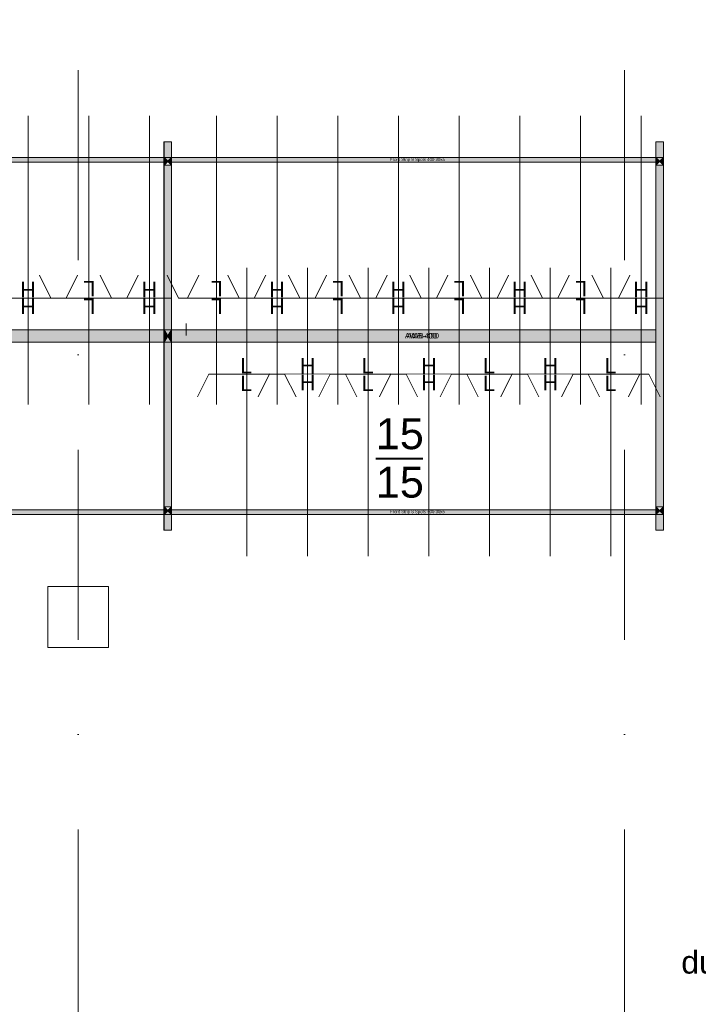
# Model space of a CAD drawing. Header units: millimetres. Extents: x -54205 to 99702, y -35458 to 70878.
# Tile 25 of 226: x -12735 to -8264, y 14216 to 20699. Entities that reach past the tile are written whole.
import ezdxf
from ezdxf.enums import TextEntityAlignment as Align

# ---------------------------------------------------------------- set-up
doc = ezdxf.new("R2010")
doc.units = ezdxf.units.MM
doc.header["$MEASUREMENT"] = 0
doc.linetypes.add('streep-punt', pattern=[2500, 1250, -625, 0, -625])
for name, color, linetype in [('28 Draagconstructies', 7, 'Continuous'), ('New_Klaver bicycle parking', 7, 'Continuous'), ('New_Klaver bicycle parking 2D arcering', 7, 'Continuous'), ('New_Maatvoering 1_ 100', 7, 'Continuous'), ('Stramien', 7, 'Continuous')]:
    doc.layers.add(name, color=color, linetype=linetype)
doc.styles.add('GENERATED_STYLE_1', font='arial.ttf')
doc.dimstyles.new('GENERATED_STYLE__9', dxfattribs={"dimtxt": 0.18, "dimasz": 182.4, "dimexe": 0.18, "dimexo": 0.0625, "dimgap": 0, "dimtad": 0, "dimtih": 1, "dimtoh": 1, "dimdec": 4, "dimzin": 0, "dimdsep": 46, "dimcen": 0.09, "dimadec": 0, "dimazin": 0, "dimtfac": 1, "dimtdec": 4, "dimtmove": 0, "dimatfit": 3, "dimldrblk": 'ARROWHEAD_11', "dimfxl": 1, "dimtolj": 1, "dimtzin": 0, "dimarcsym": 0})

# ---------------------------------------------------------------- blocks, each defined once
blk = doc.blocks.new('Column_28_1', base_point=(-12350, 16765.6))
at = {"layer": '28 Draagconstructies', "color": 3, "linetype": 'Continuous', "lineweight": 0, "flags": 128}
blk.add_lwpolyline([(-12550, 16565.6), (-12150, 16565.6), (-12150, 16965.6), (-12550, 16965.6)], close=True, dxfattribs=at)
blk = doc.blocks.new('Standard grid marker')
at = {"layer": 'Stramien', "color": 1, "linetype": 'streep-punt', "lineweight": 0}
blk.add_line((1000, 0), (61400.2, 0), dxfattribs=at)
at = {"layer": 'Stramien', "color": 2, "lineweight": 0, "style": 'GENERATED_STYLE_1'}
for tag, p in [('AC_MarkerText_1_0', (-245, -80)), ('AC_MarkerText_1_1', (63155.2, -80))]:
    blk.add_attdef(tag, text='', height=350, rotation=270, dxfattribs=at).set_placement(p, align=Align.TOP_CENTER)
blk = doc.blocks.new('ARROWHEAD_11')
at = {"color": 0, "linetype": 'Continuous', "lineweight": 0}
blk.add_line((0, 0), (-1, 0), dxfattribs=at)
at = {"color": 0, "linetype": 'Continuous', "lineweight": 0, "const_width": 0.25, "flags": 128}
blk.add_lwpolyline([(-0.125, 0, 1), (0.125, 0, 1)], format="xyb", close=True, dxfattribs=at)

msp = doc.modelspace()

# ---------------------------------------------------------------- hatches: boundary and pattern name
at = {"layer": 'New_Klaver bicycle parking 2D arcering', "linetype": 'Continuous', "lineweight": 0, "true_color": 0x778488}
for points in [[(-11734.1, 19894.8), (-11784.1, 19894.8), (-11784.1, 19790.9), (-11734.1, 19790.9)], [(-11734.1, 19894.8), (-11784.1, 19894.8), (-11784.1, 19790.9), (-11734.1, 19790.9)], [(-8494.7, 19894.8), (-8544.7, 19894.8), (-8544.7, 19790.9), (-8494.7, 19790.9)], [(-15023.7, 19759.7), (-11734.2, 19759.7), (-11734.2, 19788.3), (-15023.7, 19788.3)], [(-11784.3, 19759.7), (-8494.7, 19759.7), (-8494.7, 19788.3), (-11784.3, 19788.3)], [(-11784.1, 19740.9), (-11759.1, 19765.9), (-11784.1, 19790.9)], [(-11784.1, 19740.9), (-11759.1, 19765.9), (-11784.1, 19790.9)], [(-11734.1, 19790.9), (-11759.1, 19765.9), (-11734.1, 19740.9)], [(-11734.1, 19790.9), (-11759.1, 19765.9), (-11734.1, 19740.9)], [(-8544.7, 19740.9), (-8519.7, 19765.9), (-8544.7, 19790.9)], [(-8494.7, 19790.9), (-8519.7, 19765.9), (-8494.7, 19740.9)], [(-11784.1, 18656.1), (-11734.1, 18656.1), (-11734.1, 19740.9), (-11784.1, 19740.9)], [(-11784.1, 18656.1), (-11734.1, 18656.1), (-11734.1, 19740.9), (-11784.1, 19740.9)], [(-8544.7, 18656.1), (-8494.7, 18656.1), (-8494.7, 19740.9), (-8544.7, 19740.9)], [(-15023.7, 18576.7), (-11734.2, 18576.7), (-11734.2, 18656), (-15023.7, 18656)], [(-14973.5, 18656.1), (-14973.5, 18576.1), (-11784.1, 18576.1), (-11784.1, 18656.1)], [(-11784.3, 18576.1), (-11784.1, 18576.1), (-11784.1, 18656.1), (-11784.3, 18656.1)], [(-11784.3, 18576.7), (-8494.7, 18576.7), (-8494.7, 18656), (-11784.3, 18656)], [(-11784.1, 18576.1), (-11759.1, 18616.1), (-11784.1, 18656.1)], [(-11734.1, 18656.1), (-11759.1, 18616.1), (-11734.1, 18576.1)], [(-11734.1, 18656.1), (-11734.1, 18576.1), (-8544.7, 18576.1), (-8544.7, 18656.1)], [(-11784.1, 17491.3), (-11734.1, 17491.3), (-11734.1, 18576.1), (-11784.1, 18576.1)], [(-11784.1, 17491.3), (-11734.1, 17491.3), (-11734.1, 18576.1), (-11784.1, 18576.1)], [(-8544.7, 17491.3), (-8494.7, 17491.3), (-8494.7, 18576.1), (-8544.7, 18576.1)], [(-15023.7, 17441.3), (-11734.2, 17441.3), (-11734.2, 17469.9), (-15023.7, 17469.9)], [(-11784.3, 17441.3), (-8494.7, 17441.3), (-8494.7, 17469.9), (-11784.3, 17469.9)], [(-11784.1, 17441.3), (-11759.1, 17466.3), (-11784.1, 17491.3)], [(-11784.1, 17441.3), (-11759.1, 17466.3), (-11784.1, 17491.3)], [(-11784.1, 17337.3), (-11734.1, 17337.3), (-11734.1, 17441.3), (-11784.1, 17441.3)], [(-11784.1, 17337.3), (-11734.1, 17337.3), (-11734.1, 17441.3), (-11784.1, 17441.3)], [(-11759.1, 17466.3), (-11734.1, 17441.3), (-11734.1, 17491.3)], [(-11759.1, 17466.3), (-11734.1, 17441.3), (-11734.1, 17491.3)], [(-8544.7, 17441.3), (-8519.7, 17466.3), (-8544.7, 17491.3)], [(-8544.7, 17337.3), (-8494.7, 17337.3), (-8494.7, 17441.3), (-8544.7, 17441.3)], [(-8519.7, 17466.3), (-8494.7, 17441.3), (-8494.7, 17491.3)]]:
    msp.add_hatch(color=8, dxfattribs=at).paths.add_polyline_path(points)

# ---------------------------------------------------------------- linework, layer by layer
at = {"layer": 'New_Klaver bicycle parking', "color": 8, "linetype": 'Continuous', "lineweight": 0, "true_color": 0x778488}
for points in [[(-12679, 18166), (-12679, 20065.8)], [(-12679, 18166), (-12679, 20065.8)], [(-12279.1, 18166), (-12279.1, 20065.8)], [(-12279.1, 18166), (-12279.1, 20065.8)], [(-11879.1, 18166), (-11879.1, 20065.8)], [(-11879.1, 18166), (-11879.1, 20065.8)], [(-11439.2, 18166), (-11439.2, 20065.8)], [(-11439.2, 18166), (-11439.2, 20065.8)], [(-11039.3, 18166), (-11039.3, 20065.8)], [(-11039.3, 18166), (-11039.3, 20065.8)], [(-10639.3, 18166), (-10639.3, 20065.8)], [(-10639.3, 18166), (-10639.3, 20065.8)], [(-10239.4, 18166), (-10239.4, 20065.8)], [(-10239.4, 18166), (-10239.4, 20065.8)], [(-9839.5, 18166), (-9839.5, 20065.8)], [(-9839.5, 18166), (-9839.5, 20065.8)], [(-9439.5, 18166), (-9439.5, 20065.8)], [(-9439.5, 18166), (-9439.5, 20065.8)], [(-9039.6, 18166), (-9039.6, 20065.8)], [(-9039.6, 18166), (-9039.6, 20065.8)], [(-8639.7, 18166), (-8639.7, 20065.8)], [(-8639.7, 18166), (-8639.7, 20065.8)], [(-11784.3, 17337.3), (-11734.2, 17337.3), (-11734.2, 19894.8), (-11784.3, 19894.8)], [(-11784.3, 17337.3), (-11784.3, 19894.8)], [(-11784.3, 17337.3), (-11734.2, 17337.3), (-11734.2, 19894.8), (-11784.3, 19894.8)], [(-11784.3, 17337.3), (-11784.3, 19894.8)], [(-8544.8, 17337.3), (-8494.7, 17337.3), (-8494.7, 19894.8), (-8544.8, 19894.8)], [(-8544.8, 17337.3), (-8544.8, 19894.8)], [(-11239.4, 19065.8), (-11239.4, 17166)], [(-11239.4, 19065.8), (-11239.4, 17166)], [(-10839.5, 19065.8), (-10839.5, 17166.3)], [(-10839.5, 19065.8), (-10839.5, 17166.3)], [(-10439.5, 19065.8), (-10439.5, 17166)], [(-10439.5, 19065.8), (-10439.5, 17166)], [(-10039.6, 19065.8), (-10039.6, 17166.3)], [(-10039.6, 19065.8), (-10039.6, 17166.3)], [(-9639.7, 19065.8), (-9639.7, 17166)], [(-9639.7, 19065.8), (-9639.7, 17166)], [(-9239.7, 19065.8), (-9239.7, 17166.3)], [(-9239.7, 19065.8), (-9239.7, 17166.3)], [(-8839.8, 19065.8), (-8839.8, 17166)], [(-8839.8, 19065.8), (-8839.8, 17166)], [(-12529.3, 18866), (-12604.1, 19016)], [(-12529.3, 18866), (-12604.1, 19016)], [(-12429.1, 18866), (-12354.2, 19016)], [(-12429.1, 18866), (-12354.2, 19016)], [(-12129.4, 18866), (-12204.2, 19016)], [(-12129.4, 18866), (-12204.2, 19016)], [(-12029.1, 18866), (-11954.3, 19016)], [(-12029.1, 18866), (-11954.3, 19016)], [(-11689.1, 18866), (-11764.3, 19016)], [(-11689.1, 18866), (-11764.3, 19016)], [(-11629.2, 18866), (-11554.3, 19016)], [(-11629.2, 18866), (-11554.3, 19016)], [(-11289.2, 18866), (-11364.4, 19016)], [(-11289.2, 18866), (-11364.4, 19016)], [(-11189.3, 18866), (-11114.4, 19016)], [(-11189.3, 18866), (-11114.4, 19016)], [(-10889.3, 18866), (-10964.4, 19016)], [(-10889.3, 18866), (-10964.4, 19016)], [(-10789.4, 18866), (-10714.5, 19016)], [(-10789.4, 18866), (-10714.5, 19016)], [(-10489.3, 18866), (-10564.5, 19016)], [(-10489.3, 18866), (-10564.5, 19016)], [(-10389.4, 18866), (-10314.6, 19016)], [(-10389.4, 18866), (-10314.6, 19016)], [(-10089.4, 18866), (-10164.6, 19016)], [(-10089.4, 18866), (-10164.6, 19016)], [(-9989.5, 18866), (-9914.6, 19016)], [(-9989.5, 18866), (-9914.6, 19016)], [(-9689.8, 18866), (-9764.6, 19016)], [(-9689.8, 18866), (-9764.6, 19016)], [(-9589.5, 18866), (-9514.7, 19016)], [(-9589.5, 18866), (-9514.7, 19016)], [(-9289.8, 18866), (-9364.7, 19016)], [(-9289.8, 18866), (-9364.7, 19016)], [(-9189.6, 18866), (-9114.8, 19016)], [(-9189.6, 18866), (-9114.8, 19016)], [(-8889.9, 18866), (-8964.7, 19016)], [(-8889.9, 18866), (-8964.7, 19016)], [(-8789.7, 18866), (-8714.8, 19016)], [(-8789.7, 18866), (-8714.8, 19016)], [(-12429.1, 18866), (-12929.2, 18866)], [(-12429.1, 18866), (-12929.2, 18866)], [(-12029.1, 18866), (-12529.3, 18866)], [(-12029.1, 18866), (-12529.3, 18866)], [(-11734.1, 18866), (-12129.4, 18866)], [(-11734.1, 18866), (-12129.4, 18866)], [(-11189.3, 18866), (-11689.1, 18866)], [(-11189.3, 18866), (-11689.1, 18866)], [(-10789.4, 18866), (-11289.2, 18866)], [(-10789.4, 18866), (-11289.2, 18866)], [(-10389.4, 18866), (-10889.3, 18866)], [(-10389.4, 18866), (-10889.3, 18866)], [(-9989.5, 18866), (-10489.3, 18866)], [(-9989.5, 18866), (-10489.3, 18866)], [(-9589.5, 18866), (-10089.4, 18866)], [(-9589.5, 18866), (-10089.4, 18866)], [(-9189.6, 18866), (-9689.8, 18866)], [(-9189.6, 18866), (-9689.8, 18866)], [(-8789.7, 18866), (-9289.8, 18866)], [(-8789.7, 18866), (-9289.8, 18866)], [(-8494.7, 18866), (-8889.9, 18866)], [(-8494.7, 18866), (-8889.9, 18866)], [(-11638.1, 18619.2), (-11638.1, 18699.2)], [(-11734.2, 18575.8), (-11734.2, 18426.1)], [(-11489.3, 18365.8), (-11564.2, 18216.1)], [(-11489.3, 18365.8), (-11564.2, 18216.1)], [(-11489.3, 18365.8), (-10989.5, 18365.8)], [(-11489.3, 18365.8), (-10989.5, 18365.8)], [(-11089.4, 18366.1), (-11164.2, 18216.1)], [(-11089.4, 18366.1), (-11164.2, 18216.1)], [(-11089.4, 18366.1), (-10589.5, 18365.8)], [(-11089.4, 18366.1), (-10589.5, 18365.8)], [(-10989.5, 18365.8), (-10914.3, 18215.8)], [(-10989.5, 18365.8), (-10914.3, 18215.8)], [(-10689.5, 18365.8), (-10764.3, 18216.1)], [(-10689.5, 18365.8), (-10764.3, 18216.1)], [(-10689.5, 18365.8), (-10189.6, 18365.8)], [(-10689.5, 18365.8), (-10189.6, 18365.8)], [(-10589.5, 18365.8), (-10514.4, 18215.8)], [(-10589.5, 18365.8), (-10514.4, 18215.8)], [(-10289.5, 18366.1), (-10364.4, 18216.1)], [(-10289.5, 18366.1), (-10364.4, 18216.1)], [(-10289.5, 18366.1), (-9789.7, 18365.8)], [(-10289.5, 18366.1), (-9789.7, 18365.8)], [(-10189.6, 18365.8), (-10114.4, 18215.8)], [(-10189.6, 18365.8), (-10114.4, 18215.8)], [(-9889.6, 18365.8), (-9964.4, 18216.1)], [(-9889.6, 18365.8), (-9964.4, 18216.1)], [(-9889.6, 18365.8), (-9389.7, 18365.8)], [(-9889.6, 18365.8), (-9389.7, 18365.8)], [(-9789.7, 18365.8), (-9714.5, 18215.8)], [(-9789.7, 18365.8), (-9714.5, 18215.8)], [(-9489.6, 18366.1), (-9564.5, 18216.1)], [(-9489.6, 18366.1), (-9564.5, 18216.1)], [(-9489.6, 18366.1), (-8989.8, 18365.8)], [(-9489.6, 18366.1), (-8989.8, 18365.8)], [(-9389.7, 18365.8), (-9314.6, 18215.8)], [(-9389.7, 18365.8), (-9314.6, 18215.8)], [(-9089.7, 18365.8), (-9164.6, 18216.1)], [(-9089.7, 18365.8), (-9164.6, 18216.1)], [(-9089.7, 18365.8), (-8589.9, 18365.8)], [(-9089.7, 18365.8), (-8589.9, 18365.8)], [(-8989.8, 18365.8), (-8914.6, 18215.8)], [(-8989.8, 18365.8), (-8914.6, 18215.8)], [(-8649.8, 18366.1), (-8724.7, 18216.1)], [(-8649.8, 18366.1), (-8724.7, 18216.1)], [(-8589.9, 18365.8), (-8514.7, 18215.8)], [(-8589.9, 18365.8), (-8514.7, 18215.8)], [(-10389.1, 17812.1), (-10078.9, 17812.1)], [(-10388.8, 17805.1), (-10078.6, 17805.1)]]:
    msp.add_lwpolyline(points, dxfattribs=at)
at = {"layer": 'New_Klaver bicycle parking', "color": 149, "linetype": 'Continuous', "lineweight": 0, "true_color": 0x3c4244}
for points in [[(-11784.1, 17337.3), (-11734.1, 17337.3), (-11734.1, 19894.8), (-11784.1, 19894.8)], [(-11784.1, 17337.3), (-11734.1, 17337.3), (-11734.1, 19894.8), (-11784.1, 19894.8)], [(-8544.7, 17337.3), (-8494.7, 17337.3), (-8494.7, 19894.8), (-8544.7, 19894.8)], [(-11784.1, 19790.9), (-11734.1, 19790.9), (-11784.1, 19740.9), (-11734.1, 19740.9)], [(-11784.1, 19790.9), (-11734.1, 19790.9), (-11784.1, 19740.9), (-11734.1, 19740.9)], [(-8544.7, 19790.9), (-8494.7, 19790.9), (-8544.7, 19740.9), (-8494.7, 19740.9)], [(-14973.5, 18656.1), (-11784.1, 18656.1), (-11784.1, 18576.1), (-14973.5, 18576.1)], [(-11784.1, 18656.1), (-11734.1, 18656.1), (-11784.1, 18576.1), (-11734.1, 18576.1)], [(-11734.1, 18656.1), (-8544.7, 18656.1), (-8544.7, 18576.1), (-11734.1, 18576.1)], [(-11784.1, 17441.3), (-11734.1, 17441.3), (-11784.1, 17491.3), (-11734.1, 17491.3)], [(-11784.1, 17441.3), (-11734.1, 17441.3), (-11784.1, 17491.3), (-11734.1, 17491.3)], [(-8544.7, 17441.3), (-8494.7, 17441.3), (-8544.7, 17491.3), (-8494.7, 17491.3)]]:
    msp.add_lwpolyline(points, close=True, dxfattribs=at)
at = {"layer": 'New_Klaver bicycle parking', "color": 8, "linetype": 'Continuous', "lineweight": 0, "true_color": 0x778488}
for points in [[(-14973.6, 19760.7), (-11784.3, 19760.7), (-11784.3, 19790.8), (-14973.6, 19790.8)], [(-11784.3, 19790.8), (-11734.2, 19790.8), (-11784.3, 19740.7), (-11734.2, 19740.7)], [(-11784.3, 19790.8), (-11734.2, 19790.8), (-11784.3, 19740.7), (-11734.2, 19740.7)], [(-11734.2, 19760.7), (-8544.8, 19760.7), (-8544.8, 19790.8), (-11734.2, 19790.8)], [(-8544.8, 19790.8), (-8494.7, 19790.8), (-8544.8, 19740.7), (-8494.7, 19740.7)], [(-14973.6, 18575.8), (-11784.3, 18575.8), (-11784.3, 18656), (-14973.6, 18656)], [(-14973.6, 18575.8), (-11784.3, 18575.8), (-11784.3, 18656), (-14973.6, 18656)], [(-11784.3, 18656), (-11734.2, 18656), (-11784.3, 18575.8), (-11734.2, 18575.8)], [(-11734.2, 18575.8), (-8544.8, 18575.8), (-8544.8, 18656), (-11734.2, 18656)], [(-11734.2, 18575.8), (-8544.8, 18575.8), (-8544.8, 18656), (-11734.2, 18656)], [(-14973.6, 17441), (-11784.3, 17441), (-11784.3, 17471.1), (-14973.6, 17471.1)], [(-11784.3, 17441), (-11734.2, 17441), (-11784.3, 17491.1), (-11734.2, 17491.1)], [(-11784.3, 17441), (-11734.2, 17441), (-11784.3, 17491.1), (-11734.2, 17491.1)], [(-11734.2, 17441), (-8544.8, 17441), (-8544.8, 17471.1), (-11734.2, 17471.1)], [(-8544.8, 17441), (-8494.7, 17441), (-8544.8, 17491.1), (-8494.7, 17491.1)]]:
    msp.add_lwpolyline(points, close=True, dxfattribs=at)
at = {"layer": 'New_Klaver bicycle parking', "color": 149, "linetype": 'Continuous', "lineweight": 0, "true_color": 0x3c4244}
msp.add_lwpolyline([(-11784.3, 18576.1), (-11784.1, 18576.1), (-11784.1, 18656.1), (-11784.3, 18656.1)], dxfattribs=at)

# ---------------------------------------------------------------- block references
at = {"layer": '28 Draagconstructies', "color": 3, "lineweight": 0}
msp.add_blockref('Column_28_1', (-12350, 16765.6), dxfattribs=at)
at = {"layer": 'Stramien', "color": 1, "linetype": 'Continuous', "lineweight": 0, "zscale": 1000, "rotation": 90}
for p in [(-12350, -1884.3), (-8750, -1884.3)]:
    msp.add_blockref('Standard grid marker', p, dxfattribs=at)

# ---------------------------------------------------------------- texts
at = {"layer": 'New_Klaver bicycle parking', "color": 254, "linetype": 'Continuous', "lineweight": 0, "true_color": 0xd1d7d8, "attachment_point": 7, "style": 'GENERATED_STYLE_1'}
for s, insert, char_height in [('\\A1;{\\pql;\\fArial|b0|i0|c0|p0;\\W1.000000;Front Strip 8 Spots 400 30x5}', (-10295.4, 19762.8), 20.36), ('\\A1;{\\pql;\\fArial|b0|i0|c0|p0;\\W1.000000;AWB-400}', (-10197.8, 18599.2), 35.63), ('\\A1;{\\pql;\\fArial|b0|i0|c0|p0;\\W1.000000;AWB-400}', (-10186, 18599.9), 35.63), ('\\A1;{\\pql;\\fArial|b0|i0|c0|p0;\\W1.000000;Front Strip 8 Spots 400 30x5}', (-10295.4, 17443.2), 20.36)]:
    msp.add_mtext(s, dxfattribs=dict(at, insert=insert, char_height=char_height))
at = {"layer": 'New_Klaver bicycle parking', "color": 8, "linetype": 'Continuous', "lineweight": 0, "true_color": 0x778488, "char_height": 101.8, "attachment_point": 7, "rotation": 180, "style": 'GENERATED_STYLE_1'}
for s, insert in [('\\A1;{\\pql;\\fArial|b0|i0|c0|p0;\\W1.000000;H}', (-12628.6, 18973.1)), ('\\A1;{\\pql;\\fArial|b0|i0|c0|p0;\\W1.000000;L}', (-12236, 18979.3)), ('\\A1;{\\pql;\\fArial|b0|i0|c0|p0;\\W1.000000;H}', (-11828.7, 18973.1)), ('\\A1;{\\pql;\\fArial|b0|i0|c0|p0;\\W1.000000;L}', (-11396.1, 18979.3)), ('\\A1;{\\pql;\\fArial|b0|i0|c0|p0;\\W1.000000;H}', (-10988.9, 18973.1)), ('\\A1;{\\pql;\\fArial|b0|i0|c0|p0;\\W1.000000;L}', (-10596.2, 18979.3)), ('\\A1;{\\pql;\\fArial|b0|i0|c0|p0;\\W1.000000;H}', (-10189, 18973.1)), ('\\A1;{\\pql;\\fArial|b0|i0|c0|p0;\\W1.000000;L}', (-9796.4, 18979.3)), ('\\A1;{\\pql;\\fArial|b0|i0|c0|p0;\\W1.000000;H}', (-9389.1, 18973.1)), ('\\A1;{\\pql;\\fArial|b0|i0|c0|p0;\\W1.000000;L}', (-8996.5, 18979.3)), ('\\A1;{\\pql;\\fArial|b0|i0|c0|p0;\\W1.000000;H}', (-8589.3, 18973.1)), ('\\A1;{\\pql;\\fArial|b0|i0|c0|p0;\\W1.000000;H}', (-12628.6, 18863.4)), ('\\A1;{\\pql;\\fArial|b0|i0|c0|p0;\\W1.000000;L}', (-12236, 18862.8)), ('\\A1;{\\pql;\\fArial|b0|i0|c0|p0;\\W1.000000;H}', (-11828.7, 18863.4)), ('\\A1;{\\pql;\\fArial|b0|i0|c0|p0;\\W1.000000;L}', (-11396.1, 18862.8)), ('\\A1;{\\pql;\\fArial|b0|i0|c0|p0;\\W1.000000;H}', (-10988.9, 18863.4)), ('\\A1;{\\pql;\\fArial|b0|i0|c0|p0;\\W1.000000;L}', (-10596.2, 18862.8)), ('\\A1;{\\pql;\\fArial|b0|i0|c0|p0;\\W1.000000;H}', (-10189, 18863.4)), ('\\A1;{\\pql;\\fArial|b0|i0|c0|p0;\\W1.000000;L}', (-9796.4, 18862.8)), ('\\A1;{\\pql;\\fArial|b0|i0|c0|p0;\\W1.000000;H}', (-9389.1, 18863.4)), ('\\A1;{\\pql;\\fArial|b0|i0|c0|p0;\\W1.000000;L}', (-8996.5, 18862.8)), ('\\A1;{\\pql;\\fArial|b0|i0|c0|p0;\\W1.000000;H}', (-8589.3, 18863.4))]:
    msp.add_mtext(s, dxfattribs=dict(at, insert=insert))
at = {"layer": 'New_Klaver bicycle parking', "color": 8, "linetype": 'Continuous', "lineweight": 0, "true_color": 0x778488, "attachment_point": 7, "style": 'GENERATED_STYLE_1'}
for s, insert, char_height in [('\\A1;{\\pql;\\fArial|b0|i0|c0|p0;\\W1.000000;L}', (-11282.2, 18369.4), 101.8), ('\\A1;{\\pql;\\fArial|b0|i0|c0|p0;\\W1.000000;H}', (-10889.6, 18368.8), 101.8), ('\\A1;{\\pql;\\fArial|b0|i0|c0|p0;\\W1.000000;L}', (-10482.4, 18369.4), 101.8), ('\\A1;{\\pql;\\fArial|b0|i0|c0|p0;\\W1.000000;H}', (-10089.8, 18368.8), 101.8), ('\\A1;{\\pql;\\fArial|b0|i0|c0|p0;\\W1.000000;L}', (-9682.5, 18369.4), 101.8), ('\\A1;{\\pql;\\fArial|b0|i0|c0|p0;\\W1.000000;H}', (-9289.9, 18368.8), 101.8), ('\\A1;{\\pql;\\fArial|b0|i0|c0|p0;\\W1.000000;L}', (-8882.7, 18369.4), 101.8), ('\\A1;{\\pql;\\fArial|b0|i0|c0|p0;\\W1.000000;L}', (-11282.2, 18252.9), 101.8), ('\\A1;{\\pql;\\fArial|b0|i0|c0|p0;\\W1.000000;H}', (-10889.6, 18259.2), 101.8), ('\\A1;{\\pql;\\fArial|b0|i0|c0|p0;\\W1.000000;L}', (-10482.4, 18252.9), 101.8), ('\\A1;{\\pql;\\fArial|b0|i0|c0|p0;\\W1.000000;H}', (-10089.8, 18259.2), 101.8), ('\\A1;{\\pql;\\fArial|b0|i0|c0|p0;\\W1.000000;L}', (-9682.5, 18252.9), 101.8), ('\\A1;{\\pql;\\fArial|b0|i0|c0|p0;\\W1.000000;H}', (-9289.9, 18259.2), 101.8), ('\\A1;{\\pql;\\fArial|b0|i0|c0|p0;\\W1.000000;L}', (-8882.7, 18252.9), 101.8), ('\\A1;{\\pql;\\fArial|b0|i0|c0|p0;\\W1.000000;1\\fArial|b0|i0|c0|p0;\\W1.000000;5}', (-10389, 17868), 203.599), ('\\A1;{\\pql;\\fArial|b0|i0|c0|p0;\\W1.000000;1\\fArial|b0|i0|c0|p0;\\W1.000000;5}', (-10388.8, 17549), 203.599)]:
    msp.add_mtext(s, dxfattribs=dict(at, insert=insert, char_height=char_height))
at = {"layer": 'New_Maatvoering 1_ 100', "color": 2, "linetype": 'Continuous', "lineweight": 0, "insert": (-4975, 15039.1), "char_height": 150, "attachment_point": 3, "line_spacing_factor": 0.942065, "style": 'GENERATED_STYLE_1'}
msp.add_mtext('\\A1;{\\pqr;\\fArial|b0|i0|c0|p0;\\W1.000000;bestaande dubbele deur\\P\\pqr;\\fArial|b0|i0|c0|p0;\\W1.000000;vervangen door nieuwe\\P\\pqr;\\fArial|b0|i0|c0|p0;\\W1.000000;dubbele deur\\fArial|b0|i0|c0|p0;\\W1.000000;, ivm. brandwerendheid}', dxfattribs=at)

# ---------------------------------------------------------------- leaders
at = {"layer": 'New_Maatvoering 1_ 100', "color": 9, "linetype": 'Continuous', "lineweight": 0, "annotation_type": 0, "has_hookline": 1, "hookline_direction": 1, "text_width": 3378.8}
msp.add_leader([(-1350, 15073.4), (-4975, 15039.1)], dimstyle='GENERATED_STYLE__9', dxfattribs=at)

doc.saveas('drawing.dxf')
